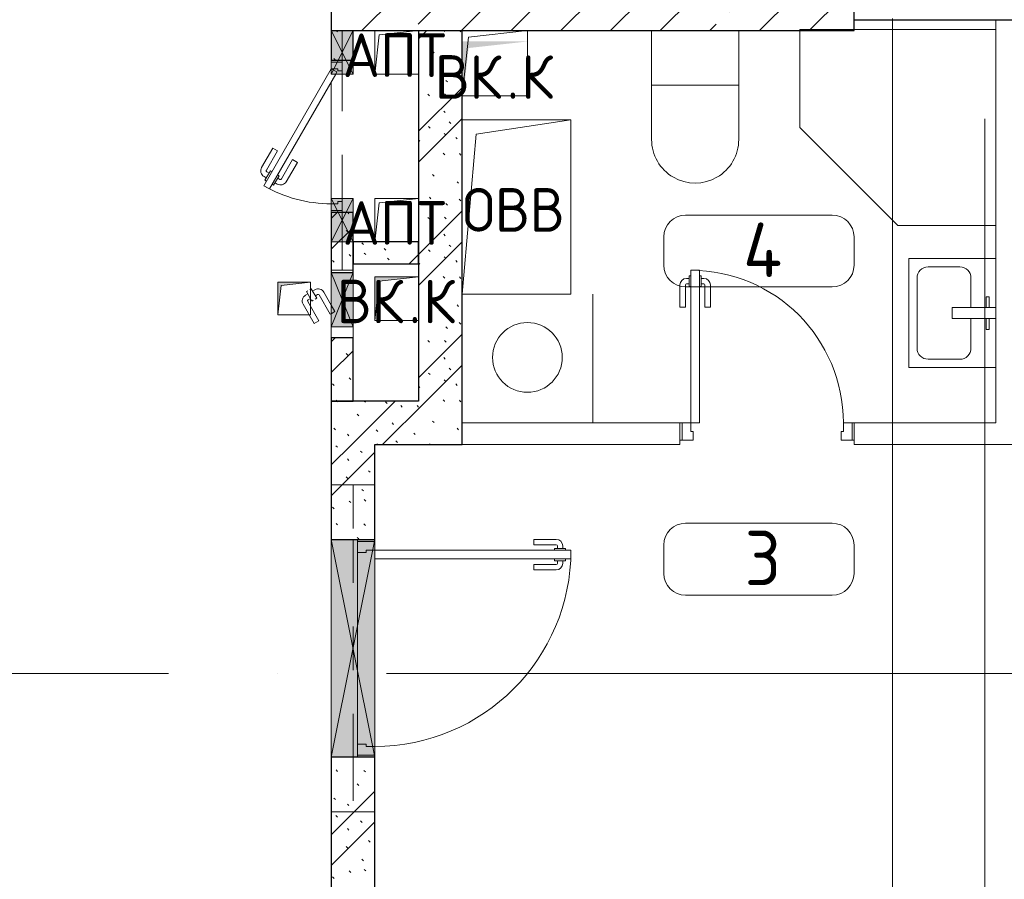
# Model space of a CAD drawing. Header units: millimetres. Extents: x -19737 to 100106, y -4436 to 96517.
# Tile 7 of 59: x -4995 to -476, y 42405 to 46350. Entities that reach past the tile are written whole.
import ezdxf

# ---------------------------------------------------------------- set-up
doc = ezdxf.new("R2010")
doc.units = ezdxf.units.MM
doc.linetypes.add('3_ Штрих_ 1 х 1 мм', pattern=[400, 200, -200])
doc.linetypes.add('ADSK_Линия сетки', pattern=[5000, 4000, -500, 0, -500])
for name, color, linetype, lineweight in [('A-____-NOTE-TEXT', 7, 'Continuous', 18), ('A-AREA-____-IDEN', 7, 'Continuous', 9), ('A-DOOR-____-MCUT', 7, 'Continuous', 9), ('A-DOOR-____-OTLN', 7, 'Continuous', 18), ('A-DOOR-FRAM-MCUT', 7, 'Continuous', 9), ('A-FLOR-____-OTLN', 7, 'Continuous', 18), ('A-GENM-____-OTLN', 7, 'Continuous', 18), ('A-GLAZ-____-MCUT', 7, 'Continuous', 9), ('A-GLAZ-____-OTLN', 7, 'Continuous', 18), ('A-WALL-____-PATT', 7, 'Continuous', 40), ('I-WALL-____-MCUT', 7, 'Continuous', 40), ('I-WALL-____-OTLN', 7, 'Continuous', 18), ('M-EQPM-____-OTLN', 7, 'Continuous', 18), ('P-SANR-FIXT-OTLN', 7, 'Continuous', 18), ('S-BEAM-____-OTLN', 7, 'Continuous', 18), ('S-COLS-____-MCUT', 7, 'Continuous', 40), ('S-COLS-____-OTLN', 7, 'Continuous', 18), ('S-GRID-____-OTLN', 7, 'Continuous', 9)]:
    doc.layers.add(name, color=color, linetype=linetype, lineweight=lineweight)
doc.styles.add('GOST Common', font='GOST_Common.ttf', dxfattribs={"height": 200})
doc.styles.add('GOST Common_2', font='GOST_Common.ttf', dxfattribs={"height": 250})
pattern_1 = [(135, (300.56, 377.28), (-565.6854, 6e-14), [10, -790]), (135, (349.8, 474.73), (-565.6854, 6e-14), [10, -790]), (135, (423.93, 473.06), (-565.6854, 6e-14), [10, -790]), (135, (229.92, 447.9), (-565.6854, 6e-14), [10, -790]), (135, (155.08, 447.9), (-565.6854, 6e-14), [10, -790]), (135, (114.9, 369.03), (-565.6854, 6e-14), [10, -790]), (135, (132.43, 285.8), (-565.6854, 6e-14), [10, -790]), (135, (214.66, 322), (-565.6854, 6e-14), [10, -790]), (135, (198.16, 261.88), (-565.6854, 6e-14), [10, -790]), (135, (45.2, 272.9), (-565.6854, 6e-14), [10, -790]), (135, (42.32, 336.16), (-565.6854, 6e-14), [10, -790]), (135, (92.26, 192.24), (-565.6854, 6e-14), [10, -790]), (135, (7.07, 149.2), (-565.6854, 6e-14), [10, -790]), (135, (80.6, 95.1), (-565.6854, 6e-14), [10, -790]), (135, (79.53, 36.94), (-565.6854, 6e-14), [10, -790]), (135, (153.87, 74.56), (-565.6854, 6e-14), [10, -790]), (135, (228.35, 124.8), (-565.6854, 6e-14), [10, -790]), (135, (279.75, 180.4), (-565.6854, 6e-14), [10, -790]), (135, (282.9, 31.63), (-565.6854, 6e-14), [10, -790]), (135, (377.38, 53.45), (-565.6854, 6e-14), [10, -790]), (135, (352.28, 102.7), (-565.6854, 6e-14), [10, -790]), (135, (354.05, 0), (-565.6854, 6e-14), [10, -790]), (135, (553.23, 16.45), (-565.6854, 6e-14), [10, -790]), (135, (542.38, 63.45), (-565.6854, 6e-14), [10, -790]), (135, (536.58, 239.3), (-565.6854, 6e-14), [10, -790]), (135, (475.85, 203.9), (-565.6854, 6e-14), [10, -790]), (135, (475.85, 316.54), (-565.6854, 6e-14), [10, -790]), (135, (520.8, 408.7), (-565.6854, 6e-14), [10, -790]), (135, (551.1, 470.8), (-565.6854, 6e-14), [10, -790]), (135, (235.25, 537.93), (-565.6854, 6e-14), [10, -790]), (135, (407.25, 547.65), (-565.6854, 6e-14), [10, -790]), (135, (94.5, 558.6), (-565.6854, 6e-14), [10, -790]), (135, (46.4, 532.3), (-565.6854, 6e-14), [10, -790]), (135, (85.56, 465.04), (-565.6854, 6e-14), [10, -790]), (135, (355.53, 181.14), (-565.6854, 6e-14), [10, -790]), (135, (362.23, 243.6), (-565.6854, 6e-14), [10, -790]), (135, (413.45, 344.1), (-565.6854, 6e-14), [10, -790]), (135, (286.3, 273.25), (-565.6854, 6e-14), [10, -790]), (135, (423.02, 263.72), (-565.6854, 6e-14), [10, -790]), (135, (162.94, 190.2), (-565.6854, 6e-14), [10, -790]), (135, (470.25, 120.93), (-565.6854, 6e-14), [10, -790]), (135, (484.48, 9.78), (-565.6854, 6e-14), [10, -790]), (45, (0, 212.13), (-565.6854, 0), []), (45, (212.13, 0), (-565.6854, 0), []), (45, (353.55, 0), (-565.6854, 0), []), (45, (0, 353.55), (-565.6854, 0), [])]

# ---------------------------------------------------------------- blocks, each defined once
blk = doc.blocks.new('АР_Дверь однопольная - 1000х2100h_900__Вход в кв_EI30-5097440-02_К1')
at = {"layer": 'A-DOOR-____-MCUT', "color": 254, "lineweight": 15, "true_color": 0xcccccc}
for p, q in [((-450, 1000), (-450, 100)), ((-410, 1000), (-450, 1000)), ((-410, 100), (-410, 1000)), ((-450, 100), (-410, 100))]:
    blk.add_line(p, q, dxfattribs=at)
at = {"layer": 'A-DOOR-____-OTLN', "color": 254, "lineweight": 5, "true_color": 0xcccccc}
for p, q in [((-458, 962.5), (-470, 962.5)), ((-458, 975), (-458, 925)), ((-450, 975), (-458, 975)), ((-410, 975), (-402, 975)), ((-402, 975), (-402, 925)), ((-402, 962.5), (-390, 962.5)), ((-500, 830), (-500, 932.5)), ((-475, 830), (-475, 932.5)), ((-458, 937.5), (-470, 937.5)), ((-458, 925), (-450, 925)), ((-402, 925), (-410, 925)), ((-402, 937.5), (-390, 937.5)), ((-385, 830), (-385, 932.5)), ((-360, 830), (-360, 932.5)), ((-475, 830), (-500, 830)), ((-385, 830), (-360, 830))]:
    blk.add_line(p, q, dxfattribs=at)
at = {"layer": 'A-DOOR-____-OTLN', "color": 254, "lineweight": 13, "true_color": 0xcccccc}
blk.add_arc((-450, 100), 900, 360, 90, dxfattribs=at)
at = {"layer": 'A-DOOR-____-OTLN', "color": 254, "lineweight": 5, "true_color": 0xcccccc}
for centre, radius, start, end in [((-470, 932.5), 30, 90, 180), ((-390, 932.5), 30, 360, 90), ((-470, 932.5), 4.99, 90, 180), ((-390, 932.5), 4.99, 360, 90)]:
    blk.add_arc(centre, radius, start, end, dxfattribs=at)
at = {"layer": 'A-DOOR-FRAM-MCUT', "color": 254, "lineweight": 15, "true_color": 0xcccccc}
for p, q in [((-490, 100), (-500, 100)), ((-450, 100), (-490, 100)), ((-490, 100), (-490, 20)), ((-450, 60), (-450, 100)), ((490, 100), (450, 100)), ((450, 100), (450, 60)), ((490, 20), (490, 100)), ((490, 100), (500, 100)), ((-440, 60), (-450, 60)), ((-440, 20), (-440, 60)), ((450, 60), (440, 60)), ((440, 60), (440, 20)), ((-490, 20), (-500, 20)), ((-490, 20), (-440, 20)), ((440, 20), (490, 20)), ((490, 20), (500, 20))]:
    blk.add_line(p, q, dxfattribs=at)
blk = doc.blocks.new('АР_Дверь однопольная - 800х2100h_700__Глухая_Су апарт_тип_эт-1417734-02_К1')
at = {"layer": 'A-DOOR-____-MCUT', "color": 254, "lineweight": 15, "true_color": 0xcccccc}
for p, q in [((-350, 750), (-350, 50)), ((-310, 750), (-350, 750)), ((-310, 50), (-310, 750)), ((-350, 50), (-310, 50))]:
    blk.add_line(p, q, dxfattribs=at)
at = {"layer": 'A-DOOR-____-OTLN', "color": 254, "lineweight": 5, "true_color": 0xcccccc}
for p, q in [((-358, 725), (-358, 675)), ((-350, 725), (-358, 725)), ((-310, 725), (-302, 725)), ((-302, 725), (-302, 675)), ((-400, 580), (-400, 682.5)), ((-375, 580), (-375, 682.5)), ((-358, 712.5), (-370, 712.5)), ((-358, 687.5), (-370, 687.5)), ((-302, 712.5), (-290, 712.5)), ((-302, 687.5), (-290, 687.5)), ((-285, 580), (-285, 682.5)), ((-260, 580), (-260, 682.5)), ((-358, 675), (-350, 675)), ((-302, 675), (-310, 675)), ((-375, 580), (-400, 580)), ((-285, 580), (-260, 580))]:
    blk.add_line(p, q, dxfattribs=at)
at = {"layer": 'A-DOOR-____-OTLN', "color": 254, "lineweight": 13, "true_color": 0xcccccc}
blk.add_arc((-350, 50), 700, 360, 90, dxfattribs=at)
at = {"layer": 'A-DOOR-____-OTLN', "color": 254, "lineweight": 5, "true_color": 0xcccccc}
for centre, radius, start, end in [((-370, 682.5), 30, 90, 180), ((-370, 682.5), 4.99, 90, 180), ((-290, 682.5), 30, 360, 90), ((-290, 682.5), 4.99, 360, 90)]:
    blk.add_arc(centre, radius, start, end, dxfattribs=at)
at = {"layer": 'A-DOOR-FRAM-MCUT', "color": 254, "lineweight": 15, "true_color": 0xcccccc}
for p, q in [((-390, 50), (-400, 50)), ((-350, 50), (-390, 50)), ((-390, 50), (-390, -30)), ((-350, 10), (-350, 50)), ((390, 50), (350, 50)), ((350, 50), (350, 10)), ((390, -30), (390, 50)), ((390, 50), (400, 50)), ((-340, 10), (-350, 10)), ((-340, -30), (-340, 10)), ((350, 10), (340, 10)), ((340, 10), (340, -30)), ((-390, -30), (-400, -30)), ((-390, -30), (-340, -30)), ((340, -30), (390, -30)), ((390, -30), (400, -30))]:
    blk.add_line(p, q, dxfattribs=at)
blk = doc.blocks.new('КР_Колонна_ЖБ_Прямоугольная - 300x2400h_B40-V3-02_К1')
at = {"layer": 'S-COLS-____-OTLN', "lineweight": 5, "true_color": 0xcccccc}
h = blk.add_hatch(dxfattribs=at)
h.set_pattern_fill('FP_5', color=254, style=0, pattern_type=2)
h.set_pattern_definition([(315, (-46450, -2364.7), (228.0985, 228.0985), []), (315, (-46450, -2592.8), (228.0985, 228.0985), [403.225, -80.645, 6.706, -73.939])])
h.paths.add_polyline_path([(-150, -1200), (150, -1200), (150, 1200), (-150, 1200), (-150, -272.3)])
at = {"layer": 'S-COLS-____-MCUT', "color": 254, "lineweight": 30, "true_color": 0xcccccc}
for p, q in [((150, 1200), (-150, 1200)), ((-150, 1200), (-150, 1100)), ((150, -1200), (150, 1200)), ((-150, 1100), (-150, -1200)), ((-150, -1200), (150, -1200))]:
    blk.add_line(p, q, dxfattribs=at)
blk = doc.blocks.new('АР_Отверстие прямоугольное - ОВВ-2824961-02_К1')
at = {"layer": 'A-GLAZ-____-OTLN', "lineweight": 13, "true_color": 0xf9f9f9}
blk.add_hatch(color=7, dxfattribs=at).paths.add_polyline_path([(625, 100), (-375, 100), (-375, -100), (625, -100)])
at = {"layer": 'A-GLAZ-____-MCUT', "color": 254, "lineweight": 15, "true_color": 0xcccccc}
for p, q in [((-375, 100), (-375, -100)), ((625, 100), (625, -100))]:
    blk.add_line(p, q, dxfattribs=at)
at = {"layer": 'A-GLAZ-____-OTLN', "color": 254, "lineweight": 5, "true_color": 0xcccccc}
for p, q in [((625, 100), (-375, -100)), ((-375, 100), (625, -100))]:
    blk.add_line(p, q, dxfattribs=at)
at = {"layer": 'A-GLAZ-____-OTLN', "color": 254, "lineweight": 13, "true_color": 0xcccccc}
for p, q in [((625, 100), (-375, 100)), ((-375, 100), (-375, -100)), ((625, -100), (625, 100)), ((-375, -100), (625, -100))]:
    blk.add_line(p, q, dxfattribs=at)
blk = doc.blocks.new('АР_Отверстие прямоугольное - ВК-5404903-02_К1')
at = {"layer": 'A-GLAZ-____-OTLN', "lineweight": 13, "true_color": 0xf9f9f9}
blk.add_hatch(color=7, dxfattribs=at).paths.add_polyline_path([(0, -50), (250, -50), (250, 50), (0, 50)])
at = {"layer": 'A-GLAZ-____-MCUT', "color": 254, "lineweight": 15, "true_color": 0xcccccc}
for p, q in [((0, 50), (0, -50)), ((250, 50), (250, -50))]:
    blk.add_line(p, q, dxfattribs=at)
at = {"layer": 'A-GLAZ-____-OTLN', "color": 254, "lineweight": 5, "true_color": 0xcccccc}
for p, q in [((250, 50), (0, -50)), ((0, 50), (250, -50))]:
    blk.add_line(p, q, dxfattribs=at)
at = {"layer": 'A-GLAZ-____-OTLN', "color": 254, "lineweight": 13, "true_color": 0xcccccc}
for p, q in [((250, 50), (0, 50)), ((0, 50), (0, -50)), ((250, -50), (250, 50)), ((0, -50), (250, -50))]:
    blk.add_line(p, q, dxfattribs=at)
blk = doc.blocks.new('АР_Отверстие прямоугольное - ПК-4428363-02_К1')
at = {"layer": 'A-GLAZ-____-OTLN', "lineweight": 13, "true_color": 0xf9f9f9}
blk.add_hatch(color=7, dxfattribs=at).paths.add_polyline_path([(225, -50), (225, 50), (25, 50), (25, -50)])
at = {"layer": 'A-GLAZ-____-MCUT', "color": 254, "lineweight": 15, "true_color": 0xcccccc}
for p, q in [((25, 50), (25, -50)), ((225, 50), (225, -50))]:
    blk.add_line(p, q, dxfattribs=at)
at = {"layer": 'A-GLAZ-____-OTLN', "color": 254, "lineweight": 5, "true_color": 0xcccccc}
for p, q in [((225, 50), (25, -50)), ((25, 50), (225, -50))]:
    blk.add_line(p, q, dxfattribs=at)
at = {"layer": 'A-GLAZ-____-OTLN', "color": 254, "lineweight": 13, "true_color": 0xcccccc}
for p, q in [((225, 50), (25, 50)), ((25, 50), (25, -50)), ((225, -50), (225, 50)), ((25, -50), (225, -50))]:
    blk.add_line(p, q, dxfattribs=at)
blk = doc.blocks.new('АР_Дверь однопольная - 700х2100h_600__ПК-5404951-02_К1')
at = {"layer": 'A-DOOR-____-MCUT', "color": 254, "lineweight": 15, "true_color": 0xcccccc}
for p, q in [((-226.9, 360), (-241.9, 334)), ((-241.9, 334), (285, 29.8)), ((310, 50), (-226.9, 360)), ((295, 24), (310, 50)), ((285, 29.8), (295, 24))]:
    blk.add_line(p, q, dxfattribs=at)
at = {"layer": 'A-DOOR-____-OTLN', "color": 254, "lineweight": 5, "true_color": 0xcccccc}
for p, q in [((-54.7, 318.3), (-143.5, 369.6)), ((-220.3, 321.5), (-224.3, 314.6)), ((-205.3, 347.5), (-201.3, 354.4)), ((-201.3, 354.4), (-158, 329.4)), ((-190.5, 348.2), (-184.5, 358.6)), ((-168.8, 335.7), (-162.8, 346.1)), ((-158, 329.4), (-162, 322.5)), ((-67.2, 296.7), (-156, 347.9)), ((-67.2, 296.7), (-54.7, 318.3)), ((-224.3, 314.6), (-181, 289.6)), ((-213.5, 308.3), (-219.5, 297.9)), ((-191.8, 295.8), (-197.8, 285.4)), ((-107.2, 227.4), (-196, 278.6)), ((-181, 289.6), (-177, 296.5)), ((-119.7, 205.7), (-208.5, 257)), ((-107.2, 227.4), (-119.7, 205.7))]:
    blk.add_line(p, q, dxfattribs=at)
for centre, radius, start, end in [((-158.5, 343.6), 30, 60, 150), ((-158.5, 343.6), 4.99, 60, 150), ((-193.5, 282.9), 30, 150, 240), ((-193.5, 282.9), 4.99, 150, 240)]:
    blk.add_arc(centre, radius, start, end, dxfattribs=at)
at = {"layer": 'A-DOOR-____-OTLN', "color": 254, "lineweight": 13, "true_color": 0xcccccc}
blk.add_arc((310, 50), 620, 150, 180, dxfattribs=at)
at = {"layer": 'A-DOOR-FRAM-MCUT', "color": 254, "lineweight": 15, "true_color": 0xcccccc}
for p, q in [((-340, 50), (-350, 50)), ((-310, 50), (-340, 50)), ((-340, 50), (-340, 0)), ((-310, 20), (-310, 50)), ((340, 50), (310, 50)), ((310, 50), (310, 20)), ((340, 0), (340, 50)), ((340, 50), (350, 50)), ((-340, 0), (-350, 0)), ((-340, 0), (-300, 0)), ((-300, 20), (-310, 20)), ((-300, 0), (-300, 20)), ((310, 20), (300, 20)), ((300, 20), (300, 0)), ((300, 0), (340, 0)), ((340, 0), (350, 0))]:
    blk.add_line(p, q, dxfattribs=at)
blk = doc.blocks.new('АР_Дверь однопольная - 300х400h_200__ВК_СС-4221090-02_К1')
at = {"layer": 'A-DOOR-____-OTLN', "color": 254, "lineweight": 5, "true_color": 0xcccccc}
for p, q in [((-84.4, 128.3), (4.4, 179.6)), ((-71.9, 106.7), (16.9, 157.9)), ((62.2, 164.4), (18.9, 139.4)), ((18.9, 139.4), (22.9, 132.5)), ((29.7, 145.7), (23.7, 156.1)), ((75.2, 141.9), (31.9, 116.9)), ((51.4, 158.2), (45.4, 168.6)), ((66.2, 157.5), (62.2, 164.4)), ((64.4, 135.7), (70.4, 125.3)), ((71.2, 148.8), (75.2, 141.9)), ((-71.9, 106.7), (-84.4, 128.3)), ((-41.9, 54.7), (46.9, 105.9)), ((31.9, 116.9), (27.9, 123.8)), ((42.7, 123.2), (48.7, 112.8)), ((-41.9, 54.7), (-39.2, 50)), ((-39.2, 50), (-29.4, 33)), ((-29.4, 33), (0, 50)), ((0, 50), (59.4, 84.3))]:
    blk.add_line(p, q, dxfattribs=at)
for centre, radius, start, end in [((19.4, 153.6), 30, 30, 120), ((19.4, 153.6), 4.99, 30, 120), ((44.4, 110.3), 4.99, 300, 30), ((44.4, 110.3), 30, 300, 30)]:
    blk.add_arc(centre, radius, start, end, dxfattribs=at)
blk = doc.blocks.new('АР_Перемычка - 200_Уx2_50x5__250-250-5284388-02_К1')
at = {"layer": 'S-BEAM-____-OTLN', "color": 254, "linetype": '3_ Штрих_ 1 х 1 мм', "lineweight": 15, "true_color": 0xdcdcdc}
for p, q in [((-750, 100), (-750, -100)), ((750, 100), (750, -100)), ((-750, 0), (-500, 0)), ((-500, 0), (500, 0)), ((500, 0), (750, 0))]:
    blk.add_line(p, q, dxfattribs=at)
blk = doc.blocks.new('АР_Перемычка - 100_Уx1_75x5__265-Оп_135_125x80x5_-5415843-02_К1')
at = {"layer": 'S-BEAM-____-OTLN', "color": 254, "linetype": '3_ Штрих_ 1 х 1 мм', "lineweight": 15, "true_color": 0xdcdcdc}
for p, q in [((-615, 50), (-615, -50)), ((485, 50), (485, -50)), ((-615, 0), (-485, 0)), ((-485, 0), (-285, 0)), ((-285, 0), (285, 0)), ((285, 0), (485, 0))]:
    blk.add_line(p, q, dxfattribs=at)
blk = doc.blocks.new('АР_Канал вертикальный прямоугольный - ВК_К-7948239-02_К1')
at = {"layer": 'M-EQPM-____-OTLN', "lineweight": 13, "true_color": 0xe2e2e2}
blk.add_hatch(color=254, dxfattribs=at).paths.add_polyline_path([(-100, -100), (-80, 80), (100, 100), (-100, 100)])
at = {"layer": 'M-EQPM-____-OTLN', "color": 253, "lineweight": 13, "true_color": 0xaaaaaa}
for p, q in [((100, 100), (-100, 100)), ((-100, 100), (-100, -100)), ((100, 100), (-100, 100)), ((-100, 100), (-100, -100)), ((-100, -100), (-100, 100)), ((-100, 100), (100, 100)), ((-80, 80), (100, 100)), ((-80, 80), (100, 100)), ((100, -100), (100, 100)), ((100, 100), (100, -100)), ((-100, -100), (-80, 80)), ((-100, -100), (-80, 80)), ((-100, -100), (100, -100)), ((100, -100), (-100, -100))]:
    blk.add_line(p, q, dxfattribs=at)
blk = doc.blocks.new('АР_Канал вертикальный прямоугольный - ВК_Тр_-6139632-02_К1')
at = {"layer": 'M-EQPM-____-OTLN', "lineweight": 13, "true_color": 0xe2e2e2}
blk.add_hatch(color=254, dxfattribs=at).paths.add_polyline_path([(-75, -75), (-60, 60), (75, 75), (-75, 75)])
at = {"layer": 'M-EQPM-____-OTLN', "color": 253, "lineweight": 13, "true_color": 0xaaaaaa}
for p, q in [((75, 75), (-75, 75)), ((-75, 75), (-75, -75)), ((75, 75), (-75, 75)), ((-75, 75), (-75, -75)), ((-75, -75), (-75, 75)), ((-75, 75), (75, 75)), ((-75, -75), (-60, 60)), ((-75, -75), (-60, 60)), ((-60, 60), (75, 75)), ((-60, 60), (75, 75)), ((75, -75), (75, 75)), ((75, 75), (75, -75)), ((-75, -75), (75, -75)), ((75, -75), (-75, -75))]:
    blk.add_line(p, q, dxfattribs=at)
blk = doc.blocks.new('АР_Канал вертикальный прямоугольный - ОВВ-5078211-02_К1')
at = {"layer": 'A-GENM-____-OTLN', "color": 253, "lineweight": 13, "true_color": 0xaaaaaa}
for p, q in [((-250, -400), (-250, 400)), ((-250, 400), (250, 400))]:
    blk.add_line(p, q, dxfattribs=at)
at = {"layer": 'M-EQPM-____-OTLN', "color": 253, "lineweight": 13, "true_color": 0xaaaaaa}
for p, q in [((-250, -400), (-250, 400)), ((-250, 400), (250, 400)), ((-185, 335), (250, 400)), ((250, 400), (250, -400)), ((-250, -400), (-185, 335)), ((250, -400), (-250, -400))]:
    blk.add_line(p, q, dxfattribs=at)
blk = doc.blocks.new('АР_Канал вертикальный прямоугольный - АПТ-5078214-02_К1')
at = {"layer": 'A-GENM-____-OTLN', "color": 253, "lineweight": 13, "true_color": 0xaaaaaa}
for p, q in [((-100, -100), (-100, 100)), ((-100, 100), (100, 100))]:
    blk.add_line(p, q, dxfattribs=at)
at = {"layer": 'M-EQPM-____-OTLN', "color": 253, "lineweight": 13, "true_color": 0xaaaaaa}
for p, q in [((-100, -100), (-100, 100)), ((-100, 100), (100, 100)), ((-80, 80), (100, 100)), ((100, 100), (100, -100)), ((-100, -100), (-80, 80)), ((100, -100), (-100, -100))]:
    blk.add_line(p, q, dxfattribs=at)
blk = doc.blocks.new('АР_Канал вертикальный прямоугольный - ВК_К-5078220-02_К1')
at = {"layer": 'M-EQPM-____-OTLN', "lineweight": 13, "true_color": 0xe2e2e2}
blk.add_hatch(color=254, dxfattribs=at).paths.add_polyline_path([(-150, -150), (-120, 120), (150, 150), (-150, 150), (-150, -34.8)])
blk = doc.blocks.new('A-PLU-toilet-2-2D - L600xW600xH900-V13-02_К1')
at = {"layer": 'P-SANR-FIXT-OTLN', "color": 253, "lineweight": 13, "true_color": 0xaaaaaa}
for p, q in [((250, 0), (-250, 0)), ((-250, 0), (-250, -400)), ((-250, 0), (-250, -400)), ((250, 0), (-250, 0)), ((0, 0), (0, -400)), ((-250, -400), (250, -400)), ((-250, -400), (250, -400))]:
    blk.add_line(p, q, dxfattribs=at)
blk.add_arc((250, -200), 200, 270, 90, dxfattribs=at)
blk.add_arc((250, -200), 200, 270, 90, dxfattribs=at)
blk = doc.blocks.new('A-PLU-Sink-2D - 400 x 500mm-893882-02_К1')
at = {"layer": 'P-SANR-FIXT-OTLN', "color": 253, "lineweight": 13, "true_color": 0xaaaaaa}
for p, q in [((265.7, 202.3), (-234.3, 202.3)), ((-234.3, 202.3), (-234.3, -197.7)), ((-234.3, -197.7), (-234.3, 202.3)), ((-234.3, 202.3), (265.7, 202.3)), ((-9.3, 2.3), (-9.3, 202.3)), ((40.7, 202.3), (40.7, 2.3)), ((265.7, -197.7), (265.7, 202.3)), ((265.7, 202.3), (265.7, -197.7)), ((-59.3, 172.3), (-59.3, 157.3)), ((-9.3, 172.3), (-59.3, 172.3)), ((-59.3, 157.3), (-9.3, 157.3)), ((40.7, 172.3), (90.7, 172.3)), ((90.7, 157.3), (40.7, 157.3)), ((90.7, 172.3), (90.7, 157.3)), ((-9.3, 88), (-145.4, 88)), ((176.8, 88), (40.7, 88)), ((-196.2, 37.2), (-196.2, -108.8)), ((40.7, 2.3), (-9.3, 2.3)), ((227.6, -108.8), (227.6, 37.2)), ((-145.4, -159.6), (176.8, -159.6)), ((-234.3, -197.7), (265.7, -197.7)), ((265.7, -197.7), (-234.3, -197.7))]:
    blk.add_line(p, q, dxfattribs=at)
for centre, start, end in [((-145.4, 37.2), 90, 180), ((176.8, 37.2), 360, 90), ((-145.4, -108.8), 180, 270), ((176.8, -108.8), 270, 0)]:
    blk.add_arc(centre, 50.8, start, end, dxfattribs=at)
blk = doc.blocks.new('A-PLU-Shower_Corner_2D - 900x900-951487-02_К1')
at = {"layer": 'P-SANR-FIXT-OTLN', "color": 253, "lineweight": 13, "true_color": 0xaaaaaa}
for p, q in [((-900, 0), (0, 0)), ((-900, -450), (-900, 0)), ((0, 0), (-900, 0)), ((-900, 0), (-900, -450)), ((0, 0), (0, -900)), ((0, -900), (0, 0)), ((-450, -900), (-900, -450)), ((-450, -900), (-900, -450)), ((0, -900), (-450, -900)), ((-450, -900), (0, -900))]:
    blk.add_line(p, q, dxfattribs=at)
blk = doc.blocks.new('A-FUR-Washing-2D - 600x600-V21-02_К1')
at = {"layer": 'P-SANR-FIXT-OTLN', "color": 253, "lineweight": 13, "true_color": 0xaaaaaa}
for p, q in [((300, -600), (300, -10)), ((300, -600), (300, -10)), ((-300, -110), (-300, -600)), ((-300, -110), (-300, -600)), ((-300, -600), (300, -600)), ((-300, -600), (300, -600))]:
    blk.add_line(p, q, dxfattribs=at)
blk.add_circle((0, -300), 160, dxfattribs=at)
blk = doc.blocks.new('АР_Канал вертикальный прямоугольный - ВК_К-5379382-02_К1')
at = {"layer": 'A-GENM-____-OTLN', "color": 253, "lineweight": 13, "true_color": 0xaaaaaa}
for p, q in [((-150, -150), (-150, 150)), ((-150, 150), (150, 150))]:
    blk.add_line(p, q, dxfattribs=at)
at = {"layer": 'M-EQPM-____-OTLN', "color": 253, "lineweight": 13, "true_color": 0xaaaaaa}
for p, q in [((-150, -150), (-150, 150)), ((-150, 150), (150, 150)), ((-120, 120), (150, 150)), ((150, 150), (150, -150)), ((-150, -150), (-120, 120)), ((150, -150), (-150, -150))]:
    blk.add_line(p, q, dxfattribs=at)
blk = doc.blocks.new('Наметкина 10_РД_АР_К1_отсоединено_rvt-1-02_К1')
at = {"layer": 'A-WALL-____-PATT', "lineweight": 5, "true_color": 0xcccccc}
h = blk.add_hatch(dxfattribs=at)
h.set_pattern_fill('FP_1', color=254, style=0, pattern_type=2)
h.set_pattern_definition(pattern_1)
h.paths.add_polyline_path([(-3464.7, 44600), (-3464.7, 44890), (-3564.7, 44890), (-3564.7, 44600)])
h.paths.add_polyline_path([(-3564.7, 45190), (-3464.7, 45190), (-3464.7, 45465), (-3564.7, 45465), (-3564.7, 45330)])
h.paths.add_polyline_path([(-3464.7, 46165), (-3464.7, 46300), (-3564.7, 46300), (-3564.7, 46165)])
h = blk.add_hatch(dxfattribs=at)
h.set_pattern_fill('FP_1', color=254, style=0, pattern_type=2)
h.set_pattern_definition(pattern_1)
h.paths.add_polyline_path([(-2964.7, 44600), (-2964.7, 46300), (-3164.7, 46300), (-3164.7, 44600)])
h = blk.add_hatch(dxfattribs=at)
h.set_pattern_fill('FP_1', color=254, style=0, pattern_type=2)
h.set_pattern_definition(pattern_1)
h.paths.add_polyline_path([(-3164.7, 45230), (-3164.7, 45330), (-3464.7, 45330), (-3464.7, 45230)])
h = blk.add_hatch(dxfattribs=at)
h.set_pattern_fill('FP_1', color=254, style=0, pattern_type=2)
h.set_pattern_definition(pattern_1)
h.paths.add_polyline_path([(-2964.7, 44400), (-2964.7, 44600), (-3564.7, 44600), (-3564.7, 44400), (-3364.7, 44400)])
h = blk.add_hatch(dxfattribs=at)
h.set_pattern_fill('FP_1', color=254, style=0, pattern_type=2)
h.set_pattern_definition(pattern_1)
h.paths.add_polyline_path([(-3564.7, 42300), (-3364.7, 42300), (-3364.7, 42965), (-3564.7, 42965)])
h.paths.add_polyline_path([(-3564.7, 43965), (-3364.7, 43965), (-3364.7, 44400), (-3564.7, 44400)])
at = {"layer": 'A-FLOR-____-OTLN', "color": 254, "lineweight": 13, "true_color": 0xcccccc}
for p, q in [((-3564.7, 46155), (-3564.7, 46165)), ((-3564.7, 45530), (-3564.7, 46065)), ((-3564.7, 45505), (-3564.7, 45530)), ((-3564.7, 45465), (-3564.7, 45475)), ((-3444.7, 43965), (-3564.7, 43965)), ((-3444.7, 43955), (-3444.7, 43965)), ((-3444.7, 43025), (-3444.7, 43905)), ((-3444.7, 42965), (-3444.7, 42975)), ((-3564.7, 42965), (-3444.7, 42965))]:
    blk.add_line(p, q, dxfattribs=at)
at = {"layer": 'I-WALL-____-MCUT', "color": 254, "lineweight": 30, "true_color": 0xcccccc}
for p, q in [((-1164.7, 46350), (2835.3, 46350)), ((-3564.7, 46300), (-3564.7, 46165)), ((-3464.7, 46165), (-3464.7, 46300)), ((-3164.7, 46300), (-3164.7, 44600)), ((-2964.7, 44600), (-2964.7, 46300)), ((-3564.7, 46165), (-3464.7, 46165)), ((-3464.7, 45465), (-3564.7, 45465)), ((-3564.7, 45465), (-3564.7, 45330)), ((-3464.7, 45330), (-3464.7, 45465)), ((-3564.7, 45330), (-3564.7, 45190)), ((-3164.7, 45330), (-3464.7, 45330)), ((-3464.7, 45330), (-3464.7, 45230)), ((-3464.7, 45190), (-3464.7, 45330)), ((-3164.7, 45230), (-3164.7, 45330)), ((-3564.7, 45190), (-3464.7, 45190)), ((-3464.7, 45230), (-3164.7, 45230)), ((-3464.7, 44890), (-3564.7, 44890)), ((-3564.7, 44890), (-3564.7, 44600)), ((-3464.7, 44600), (-3464.7, 44890)), ((-3164.7, 44600), (-3564.7, 44600)), ((-3564.7, 44600), (-3564.7, 44400)), ((-3564.7, 44600), (-3464.7, 44600)), ((-2964.7, 44400), (-2964.7, 44600)), ((-3564.7, 44400), (-3564.7, 43965)), ((-3364.7, 44400), (-2964.7, 44400)), ((-3364.7, 43965), (-3364.7, 44400)), ((-3564.7, 43965), (-3364.7, 43965)), ((-3564.7, 42965), (-3564.7, 42300)), ((-3364.7, 42965), (-3564.7, 42965)), ((-3364.7, 42300), (-3364.7, 42965))]:
    blk.add_line(p, q, dxfattribs=at)
at = {"layer": 'I-WALL-____-OTLN', "color": 254, "lineweight": 13, "true_color": 0xcccccc}
for p, q in [((-514.7, 44500), (-514.7, 46350)), ((-3564.7, 44940), (-3564.7, 45190)), ((-3464.7, 45190), (-3564.7, 45190)), ((-3464.7, 45190), (-3464.7, 44940)), ((-3564.7, 44890), (-3564.7, 44940)), ((-3464.7, 44940), (-3464.7, 44890)), ((-2964.7, 44500), (-1964.7, 44500)), ((-1964.7, 44400), (-1964.7, 44500)), ((-1164.7, 44500), (-514.7, 44500)), ((-1164.7, 44500), (-1164.7, 44400)), ((-1964.7, 44400), (-2964.7, 44400)), ((1585.3, 44400), (-1164.7, 44400))]:
    blk.add_line(p, q, dxfattribs=at)
at = {"layer": 'A-DOOR-____-OTLN', "color": 254, "lineweight": 13, "true_color": 0xcccccc}
for name, p, rotation in [('АР_Дверь однопольная - 700х2100h_600__ПК-5404951-02_К1', (-3514.7, 45815), 89.9999999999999), ('АР_Дверь однопольная - 300х400h_200__ВК_СС-4221090-02_К1', (-3514.7, 45040), 89.9999999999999), ('АР_Дверь однопольная - 1000х2100h_900__Вход в кв_EI30-5097440-02_К1', (-3464.7, 43465), 269.9999999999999)]:
    blk.add_blockref(name, p, dxfattribs=dict(at, rotation=rotation))
blk.add_blockref('АР_Дверь однопольная - 800х2100h_700__Глухая_Су апарт_тип_эт-1417734-02_К1', (-1564.7, 44450), dxfattribs=at)
at = {"layer": 'A-GLAZ-____-OTLN', "color": 254, "lineweight": 13, "true_color": 0xcccccc}
for name, p, rotation in [('АР_Отверстие прямоугольное - ПК-4428363-02_К1', (-3514.7, 46325), 269.9999999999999), ('АР_Отверстие прямоугольное - ПК-4428363-02_К1', (-3514.7, 45555), 269.9999999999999), ('АР_Отверстие прямоугольное - ВК-5404903-02_К1', (-3514.7, 44940), 89.9999999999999), ('АР_Отверстие прямоугольное - ОВВ-2824961-02_К1', (-3464.7, 43590), 269.9999999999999)]:
    blk.add_blockref(name, p, dxfattribs=dict(at, rotation=rotation))
at = {"layer": 'M-EQPM-____-OTLN', "color": 253, "lineweight": 5, "true_color": 0xaaaaaa}
for name, p in [('АР_Канал вертикальный прямоугольный - АПТ-5078214-02_К1', (-3264.7, 46200)), ('АР_Канал вертикальный прямоугольный - ВК_К-5379382-02_К1', (-2814.7, 46150)), ('АР_Канал вертикальный прямоугольный - ВК_К-5078220-02_К1', (-2814.7, 46100)), ('АР_Канал вертикальный прямоугольный - ОВВ-5078211-02_К1', (-2714.7, 45490)), ('АР_Канал вертикальный прямоугольный - АПТ-5078214-02_К1', (-3264.7, 45430)), ('АР_Канал вертикальный прямоугольный - ВК_Тр_-6139632-02_К1', (-3734.7, 45070)), ('АР_Канал вертикальный прямоугольный - ВК_К-7948239-02_К1', (-3264.7, 45070))]:
    blk.add_blockref(name, p, dxfattribs=at)
at = {"layer": 'P-SANR-FIXT-OTLN', "color": 253, "lineweight": 5, "true_color": 0xaaaaaa}
for name, p, rotation in [('A-PLU-toilet-2-2D - L600xW600xH900-V13-02_К1', (-1694.7, 46050), 270.0000000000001), ('A-PLU-Sink-2D - 400 x 500mm-893882-02_К1', (-717.1, 45019.4), 269.9999999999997)]:
    blk.add_blockref(name, p, dxfattribs=dict(at, rotation=rotation))
for name, p in [('A-PLU-Shower_Corner_2D - 900x900-951487-02_К1', (-514.7, 46305)), ('A-FUR-Washing-2D - 600x600-V21-02_К1', (-2664.7, 45100))]:
    blk.add_blockref(name, p, dxfattribs=at)
at = {"layer": 'S-BEAM-____-OTLN', "color": 254, "lineweight": 13, "true_color": 0xcccccc}
for name, p, rotation in [('АР_Перемычка - 100_Уx1_75x5__265-Оп_135_125x80x5_-5415843-02_К1', (-3514.7, 45815), 89.9999999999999), ('АР_Перемычка - 200_Уx2_50x5__250-250-5284388-02_К1', (-3464.7, 43465), 269.9999999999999)]:
    blk.add_blockref(name, p, dxfattribs=dict(at, rotation=rotation))
at = {"layer": 'S-COLS-____-OTLN', "color": 254, "lineweight": 13, "true_color": 0xcccccc, "rotation": 89.9999999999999}
blk.add_blockref('КР_Колонна_ЖБ_Прямоугольная - 300x2400h_B40-V3-02_К1', (-2364.7, 46450), dxfattribs=at)
at = {"layer": 'A-____-NOTE-TEXT', "color": 253, "lineweight": 5, "true_color": 0xaaaaaa, "char_height": 200, "attachment_point": 1, "style": 'GOST Common'}
for s, insert, width in [('АПТ', (-3512.9, 46287.2), 609.282), ('ВК', (-3089.9, 46187.2), 400.844), ('\\fGOST Common|b0|i0|c204|p34|;К', (-2693, 46187.2), 192.405), ('\\fGOST Common|b0|i0|c204|p34|;.', (-2759.2, 46187.2), 80.169), ('ОВВ', (-2962.9, 45577.2), 609.282), ('АПТ', (-3512.9, 45517.2), 609.282), ('ВК', (-3539.9, 45157.2), 400.844), ('\\fGOST Common|b0|i0|c204|p34|;К', (-3143, 45157.2), 192.405), ('\\fGOST Common|b0|i0|c204|p34|;.', (-3209.2, 45157.2), 80.169)]:
    blk.add_mtext(s, dxfattribs=dict(at, insert=insert, width=width))
blk = doc.blocks.new('Марка помещения 2 - Марка помещения 2-1605974-02_К1')
at = {"layer": 'A-AREA-____-IDEN', "color": 253, "true_color": 0xaaaaaa}
for p, q in [((-1.797, 0.841), (1.569, 0.841)), ((-2.297, -0.309), (-2.297, 0.341)), ((2.069, 0.341), (2.069, -0.309)), ((1.569, -0.809), (-1.797, -0.809))]:
    blk.add_line(p, q, dxfattribs=at)
for centre, start, end in [((-1.797, 0.341), 90, 180), ((1.569, 0.341), 0, 90), ((-1.797, -0.309), 180, 270), ((1.569, -0.309), 270, 360)]:
    blk.add_arc(centre, 0.5, start, end, dxfattribs=at)

msp = doc.modelspace()

# ---------------------------------------------------------------- linework, layer by layer
at = {"layer": 'S-GRID-____-OTLN', "color": 253, "linetype": 'ADSK_Линия сетки', "true_color": 0xaaaaaa}
for p, q in [((-989.7, 32355.1), (-989.7, 56171.7)), ((-3564.7, 31585.4), (-3564.7, 45894.3)), ((-564.7, 32355.1), (-564.7, 45894.3)), ((15688.6, 43350), (-17088, 43350))]:
    msp.add_line(p, q, dxfattribs=at)

# ---------------------------------------------------------------- block references
at = {"lineweight": 5}
msp.add_blockref('Наметкина 10_РД_АР_К1_отсоединено_rvt-1-02_К1', (0, 0), dxfattribs=at)
at = {"layer": 'A-AREA-____-IDEN', "color": 253, "true_color": 0xaaaaaa, "xscale": 199.9999999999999, "yscale": 199.9999999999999, "zscale": 199.9999999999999}
for p in [(-1579.4, 45285.1), (-1579.6, 43870.7)]:
    msp.add_blockref('Марка помещения 2 - Марка помещения 2-1605974-02_К1', p, dxfattribs=at)

# ---------------------------------------------------------------- texts
at = {"layer": 'A-AREA-____-IDEN', "color": 253, "true_color": 0xaaaaaa, "char_height": 250, "attachment_point": 1, "style": 'GOST Common_2'}
for s, insert, width in [('\\fGOST Common|b0|i0|c204|p34|;4', (-1674.9, 45418.8), 240.506), ('\\fGOST Common|b0|i0|c204|p34|;3', (-1668.1, 44004.5), 224.472)]:
    msp.add_mtext(s, dxfattribs=dict(at, insert=insert, width=width))

doc.saveas('drawing.dxf')
